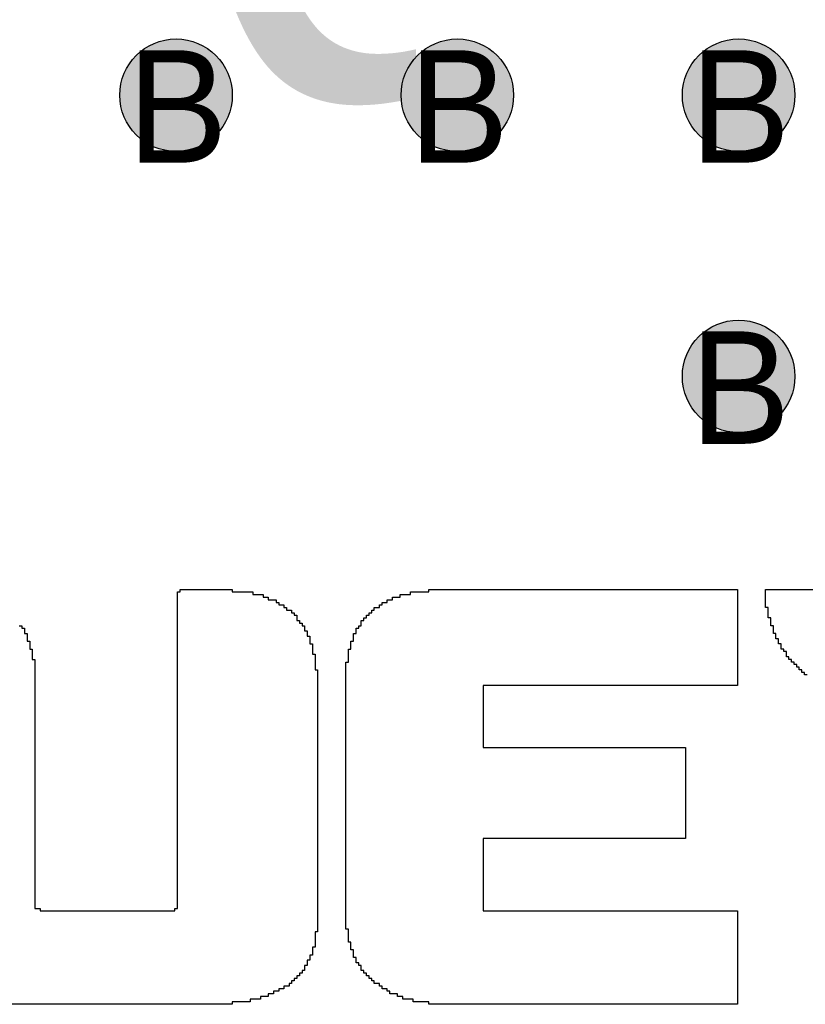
# Model space of a CAD drawing. Header units: millimetres. Extents: x -1.5 to 11.1, y -3 to 5.
# Tile 12 of 256: x 0.322 to 0.462, y 0.788 to 0.963. Entities that reach past the tile are written whole.
import ezdxf

# ---------------------------------------------------------------- set-up
doc = ezdxf.new("R2010")
doc.units = ezdxf.units.MM
doc.header["$MEASUREMENT"] = 0
for name, color, linetype, true_color in [('BottomLayer', 5, 'Continuous', 0x0000ff), ('DrillDrawing', 1, 'Continuous', 0xff0000), ('Metal_2', 7, 'Continuous', 0x7f0000), ('Metal_3', 7, 'Continuous', 0x3f7f00), ('TopLayer', 1, 'Continuous', 0xff0000), ('TopOverlay', 2, 'Continuous', 0xffff00)]:
    doc.layers.add(name, color=color, linetype=linetype, true_color=true_color)
doc.styles.add('textstyle105', font='txt')
doc.styles.add('textstyle199', font='txt')
doc.styles.add('textstyle200', font='txt')
doc.styles.add('textstyle253', font='txt')
doc.styles.add('textstyle293', font='txt')

# ---------------------------------------------------------------- blocks, each defined once
blk = doc.blocks.new('GRF_2021_F____17')
at = {"layer": 'TopOverlay'}
for p, q in [((-0.24927, 0.03666), (-0.24927, 0.03712)), ((-0.24927, 0.03712), (-0.24005, 0.03712)), ((-0.24005, 0.03712), (-0.24005, 0.03666)), ((-0.20508, 0.03666), (-0.20508, 0.03712)), ((-0.20508, 0.03712), (-0.15021, 0.03712)), ((-0.15021, 0.03712), (-0.15021, 0.03666)), ((-0.14521, 0.03666), (-0.14521, 0.03712)), ((-0.14521, 0.03712), (-0.09495, 0.03712)), ((-0.24974, 0.0362), (-0.24974, 0.03666)), ((-0.24974, 0.03666), (-0.24927, 0.03666)), ((-0.24974, 0.03573), (-0.24974, 0.0362)), ((-0.24974, 0.03527), (-0.24974, 0.03573)), ((-0.24974, 0.03481), (-0.24974, 0.03527)), ((-0.24005, 0.03666), (-0.23636, 0.03666)), ((-0.23636, 0.03666), (-0.23636, 0.0362)), ((-0.23636, 0.0362), (-0.23452, 0.0362)), ((-0.23452, 0.0362), (-0.23452, 0.03573)), ((-0.23452, 0.03573), (-0.2336, 0.03573)), ((-0.2336, 0.03573), (-0.2336, 0.03527)), ((-0.2336, 0.03527), (-0.23221, 0.03527)), ((-0.23221, 0.03527), (-0.23221, 0.03481)), ((-0.21246, 0.03481), (-0.21246, 0.03527)), ((-0.21246, 0.03527), (-0.21154, 0.03527)), ((-0.21154, 0.03527), (-0.21154, 0.03573)), ((-0.21154, 0.03573), (-0.21015, 0.03573)), ((-0.21015, 0.03573), (-0.21015, 0.0362)), ((-0.21015, 0.0362), (-0.20831, 0.0362)), ((-0.20831, 0.0362), (-0.20831, 0.03666)), ((-0.20831, 0.03666), (-0.20508, 0.03666)), ((-0.15021, 0.03666), (-0.15021, 0.0362)), ((-0.15021, 0.0362), (-0.15021, 0.03573)), ((-0.15021, 0.03573), (-0.15021, 0.03527)), ((-0.15021, 0.03527), (-0.15021, 0.03481)), ((-0.14521, 0.0362), (-0.14521, 0.03666)), ((-0.14521, 0.03573), (-0.14521, 0.0362)), ((-0.14521, 0.03527), (-0.14521, 0.03573)), ((-0.14521, 0.03481), (-0.14521, 0.03527)), ((-0.24974, 0.03435), (-0.24974, 0.03481)), ((-0.24974, 0.03389), (-0.24974, 0.03435)), ((-0.24974, 0.03343), (-0.24974, 0.03389)), ((-0.24974, 0.03297), (-0.24974, 0.03343)), ((-0.23221, 0.03481), (-0.23175, 0.03481)), ((-0.23175, 0.03481), (-0.23175, 0.03435)), ((-0.23175, 0.03435), (-0.23083, 0.03435)), ((-0.23083, 0.03435), (-0.23083, 0.03389)), ((-0.23083, 0.03389), (-0.23037, 0.03389)), ((-0.23037, 0.03389), (-0.23037, 0.03343)), ((-0.23037, 0.03343), (-0.22945, 0.03343)), ((-0.22945, 0.03343), (-0.22945, 0.03297)), ((-0.21522, 0.03297), (-0.21522, 0.03343)), ((-0.21522, 0.03343), (-0.21476, 0.03343)), ((-0.21476, 0.03343), (-0.21476, 0.03389)), ((-0.21476, 0.03389), (-0.21384, 0.03389)), ((-0.21384, 0.03389), (-0.21384, 0.03435)), ((-0.21384, 0.03435), (-0.21338, 0.03435)), ((-0.21338, 0.03435), (-0.21338, 0.03481)), ((-0.21338, 0.03481), (-0.21246, 0.03481)), ((-0.15021, 0.03481), (-0.15021, 0.03435)), ((-0.15021, 0.03435), (-0.15021, 0.03389)), ((-0.15021, 0.03389), (-0.15021, 0.03343)), ((-0.15021, 0.03343), (-0.15021, 0.03297)), ((-0.14521, 0.03435), (-0.14521, 0.03481)), ((-0.14521, 0.03389), (-0.14521, 0.03435)), ((-0.14475, 0.03389), (-0.14521, 0.03389)), ((-0.14475, 0.03343), (-0.14475, 0.03389)), ((-0.14475, 0.03297), (-0.14475, 0.03343)), ((-0.24974, 0.03251), (-0.24974, 0.03297)), ((-0.24974, 0.03205), (-0.24974, 0.03251)), ((-0.24974, 0.03159), (-0.24974, 0.03205)), ((-0.24974, 0.03112), (-0.24974, 0.03159)), ((-0.22945, 0.03297), (-0.22899, 0.03297)), ((-0.22899, 0.03297), (-0.22899, 0.03251)), ((-0.22899, 0.03251), (-0.22852, 0.03251)), ((-0.22852, 0.03251), (-0.22852, 0.03205)), ((-0.22852, 0.03205), (-0.22852, 0.03159)), ((-0.22852, 0.03159), (-0.22806, 0.03159)), ((-0.22806, 0.03159), (-0.22806, 0.03112)), ((-0.21707, 0.03112), (-0.21707, 0.03159)), ((-0.21707, 0.03159), (-0.21661, 0.03159)), ((-0.21661, 0.03159), (-0.21661, 0.03205)), ((-0.21661, 0.03205), (-0.21615, 0.03205)), ((-0.21615, 0.03205), (-0.21615, 0.03251)), ((-0.21615, 0.03251), (-0.21569, 0.03251)), ((-0.21569, 0.03251), (-0.21569, 0.03297)), ((-0.21569, 0.03297), (-0.21522, 0.03297)), ((-0.15021, 0.03297), (-0.15021, 0.03251)), ((-0.15021, 0.03251), (-0.15021, 0.03205)), ((-0.15021, 0.03205), (-0.15021, 0.03159)), ((-0.15021, 0.03159), (-0.15021, 0.03112)), ((-0.14475, 0.03251), (-0.14475, 0.03297)), ((-0.14475, 0.03205), (-0.14475, 0.03251)), ((-0.14429, 0.03205), (-0.14475, 0.03205)), ((-0.14429, 0.03159), (-0.14429, 0.03205)), ((-0.14429, 0.03112), (-0.14429, 0.03159)), ((-0.27786, 0.03066), (-0.2774, 0.03066)), ((-0.2774, 0.03066), (-0.2774, 0.0302)), ((-0.2774, 0.0302), (-0.27694, 0.0302)), ((-0.27694, 0.0302), (-0.27694, 0.02974)), ((-0.24974, 0.03066), (-0.24974, 0.03112)), ((-0.24974, 0.0302), (-0.24974, 0.03066)), ((-0.24974, 0.02974), (-0.24974, 0.0302)), ((-0.22806, 0.03112), (-0.2276, 0.03112)), ((-0.2276, 0.03112), (-0.2276, 0.03066)), ((-0.2276, 0.03066), (-0.22714, 0.03066)), ((-0.22714, 0.03066), (-0.22714, 0.0302)), ((-0.22714, 0.0302), (-0.22714, 0.02974)), ((-0.21799, 0.02974), (-0.21799, 0.0302)), ((-0.21799, 0.0302), (-0.21753, 0.0302)), ((-0.21753, 0.0302), (-0.21753, 0.03066)), ((-0.21753, 0.03066), (-0.21707, 0.03066)), ((-0.21707, 0.03066), (-0.21707, 0.03112)), ((-0.15021, 0.03112), (-0.15021, 0.03066)), ((-0.15021, 0.03066), (-0.15021, 0.0302)), ((-0.15021, 0.0302), (-0.15021, 0.02974)), ((-0.14429, 0.03066), (-0.14429, 0.03112)), ((-0.14383, 0.03066), (-0.14429, 0.03066)), ((-0.14383, 0.0302), (-0.14383, 0.03066)), ((-0.14383, 0.02974), (-0.14383, 0.0302)), ((-0.27694, 0.02974), (-0.27694, 0.02928)), ((-0.27694, 0.02928), (-0.27648, 0.02928)), ((-0.27648, 0.02928), (-0.27648, 0.02882)), ((-0.27648, 0.02882), (-0.27648, 0.02836)), ((-0.27648, 0.02836), (-0.27648, 0.0279)), ((-0.24974, 0.02928), (-0.24974, 0.02974)), ((-0.24974, 0.02882), (-0.24974, 0.02928)), ((-0.24974, 0.02836), (-0.24974, 0.02882)), ((-0.24974, 0.0279), (-0.24974, 0.02836)), ((-0.22714, 0.02974), (-0.22668, 0.02974)), ((-0.22668, 0.02974), (-0.22668, 0.02928)), ((-0.22668, 0.02928), (-0.22668, 0.02882)), ((-0.22668, 0.02882), (-0.22622, 0.02882)), ((-0.22622, 0.02882), (-0.22622, 0.02836)), ((-0.22622, 0.02836), (-0.22622, 0.0279)), ((-0.21845, 0.02882), (-0.21845, 0.02928)), ((-0.21845, 0.02928), (-0.21799, 0.02928)), ((-0.21845, 0.02836), (-0.21845, 0.02882)), ((-0.21845, 0.0279), (-0.21845, 0.02836)), ((-0.21799, 0.02928), (-0.21799, 0.02974)), ((-0.15021, 0.02974), (-0.15021, 0.02928)), ((-0.15021, 0.02928), (-0.15021, 0.02882)), ((-0.15021, 0.02882), (-0.15021, 0.02836)), ((-0.15021, 0.02836), (-0.15021, 0.0279)), ((-0.14383, 0.02928), (-0.14383, 0.02974)), ((-0.14337, 0.02928), (-0.14383, 0.02928)), ((-0.14337, 0.02882), (-0.14337, 0.02928)), ((-0.14337, 0.02836), (-0.14337, 0.02882)), ((-0.14291, 0.02836), (-0.14337, 0.02836)), ((-0.14291, 0.0279), (-0.14291, 0.02836)), ((-0.27648, 0.0279), (-0.27602, 0.0279)), ((-0.27602, 0.0279), (-0.27602, 0.02744)), ((-0.27602, 0.02744), (-0.27602, 0.02697)), ((-0.27602, 0.02697), (-0.27602, 0.02651)), ((-0.27602, 0.02651), (-0.27556, 0.02651)), ((-0.27556, 0.02651), (-0.27556, 0.02605)), ((-0.24974, 0.02744), (-0.24974, 0.0279)), ((-0.24974, 0.02697), (-0.24974, 0.02744)), ((-0.24974, 0.02651), (-0.24974, 0.02697)), ((-0.24974, 0.02605), (-0.24974, 0.02651)), ((-0.22622, 0.0279), (-0.22622, 0.02744)), ((-0.22622, 0.02744), (-0.22576, 0.02744)), ((-0.22576, 0.02744), (-0.22576, 0.02697)), ((-0.22576, 0.02697), (-0.22576, 0.02651)), ((-0.22576, 0.02651), (-0.22576, 0.02605)), ((-0.21937, 0.02605), (-0.21937, 0.02651)), ((-0.21937, 0.02651), (-0.21891, 0.02651)), ((-0.21891, 0.02744), (-0.21891, 0.0279)), ((-0.21891, 0.0279), (-0.21845, 0.0279)), ((-0.21891, 0.02697), (-0.21891, 0.02744)), ((-0.21891, 0.02651), (-0.21891, 0.02697)), ((-0.15021, 0.0279), (-0.15021, 0.02744)), ((-0.15021, 0.02744), (-0.15021, 0.02697)), ((-0.15021, 0.02697), (-0.15021, 0.02651)), ((-0.15021, 0.02651), (-0.15021, 0.02605)), ((-0.14291, 0.02744), (-0.14291, 0.0279)), ((-0.14244, 0.02744), (-0.14291, 0.02744)), ((-0.14244, 0.02697), (-0.14244, 0.02744)), ((-0.14244, 0.02651), (-0.14244, 0.02697)), ((-0.14198, 0.02651), (-0.14244, 0.02651)), ((-0.14198, 0.02605), (-0.14198, 0.02651)), ((-0.27556, 0.02605), (-0.27556, 0.02559)), ((-0.27556, 0.02559), (-0.27556, 0.02513)), ((-0.27556, 0.02513), (-0.27556, 0.02467)), ((-0.27556, 0.02467), (-0.2751, 0.02467)), ((-0.2751, 0.02467), (-0.2751, 0.02421)), ((-0.24974, 0.02559), (-0.24974, 0.02605)), ((-0.24974, 0.02513), (-0.24974, 0.02559)), ((-0.24974, 0.02467), (-0.24974, 0.02513)), ((-0.24974, 0.02421), (-0.24974, 0.02467)), ((-0.22576, 0.02605), (-0.22576, 0.02559)), ((-0.22576, 0.02559), (-0.2253, 0.02559)), ((-0.2253, 0.02559), (-0.2253, 0.02513)), ((-0.2253, 0.02513), (-0.2253, 0.02467)), ((-0.2253, 0.02467), (-0.2253, 0.02421)), ((-0.21937, 0.02559), (-0.21937, 0.02605)), ((-0.21937, 0.02513), (-0.21937, 0.02559)), ((-0.21937, 0.02467), (-0.21937, 0.02513)), ((-0.21937, 0.02421), (-0.21937, 0.02467)), ((-0.15021, 0.02605), (-0.15021, 0.02559)), ((-0.15021, 0.02559), (-0.15021, 0.02513)), ((-0.15021, 0.02513), (-0.15021, 0.02467)), ((-0.15021, 0.02467), (-0.15021, 0.02421)), ((-0.14152, 0.02605), (-0.14198, 0.02605)), ((-0.14152, 0.02559), (-0.14152, 0.02605)), ((-0.14152, 0.02513), (-0.14152, 0.02559)), ((-0.14106, 0.02513), (-0.14152, 0.02513)), ((-0.14106, 0.02467), (-0.14106, 0.02513)), ((-0.1406, 0.02467), (-0.14106, 0.02467)), ((-0.1406, 0.02421), (-0.1406, 0.02467)), ((-0.2751, 0.02421), (-0.2751, 0.02375)), ((-0.2751, 0.02375), (-0.2751, 0.02329)), ((-0.2751, 0.02329), (-0.2751, 0.02282)), ((-0.2751, 0.02282), (-0.2751, 0.02236)), ((-0.24974, 0.02375), (-0.24974, 0.02421)), ((-0.24974, 0.02329), (-0.24974, 0.02375)), ((-0.24974, 0.02282), (-0.24974, 0.02329)), ((-0.24974, 0.02236), (-0.24974, 0.02282)), ((-0.2253, 0.02421), (-0.2253, 0.02375)), ((-0.2253, 0.02375), (-0.2253, 0.02329)), ((-0.2253, 0.02329), (-0.2253, 0.02282)), ((-0.2253, 0.02282), (-0.22484, 0.02282)), ((-0.22484, 0.02282), (-0.22484, 0.02236)), ((-0.21984, 0.02375), (-0.21984, 0.02421)), ((-0.21984, 0.02421), (-0.21937, 0.02421)), ((-0.21984, 0.02329), (-0.21984, 0.02375)), ((-0.21984, 0.02282), (-0.21984, 0.02329)), ((-0.21984, 0.02236), (-0.21984, 0.02282)), ((-0.15021, 0.02421), (-0.15021, 0.02375)), ((-0.15021, 0.02375), (-0.15021, 0.02329)), ((-0.15021, 0.02329), (-0.15021, 0.02282)), ((-0.15021, 0.02282), (-0.15021, 0.02236)), ((-0.14014, 0.02421), (-0.1406, 0.02421)), ((-0.14014, 0.02375), (-0.14014, 0.02421)), ((-0.13968, 0.02375), (-0.14014, 0.02375)), ((-0.13968, 0.02329), (-0.13968, 0.02375)), ((-0.13922, 0.02329), (-0.13968, 0.02329)), ((-0.13922, 0.02282), (-0.13922, 0.02329)), ((-0.13876, 0.02282), (-0.13922, 0.02282)), ((-0.13876, 0.02236), (-0.13876, 0.02282)), ((-0.2751, 0.02236), (-0.2751, 0.0219)), ((-0.2751, 0.0219), (-0.2751, 0.02144)), ((-0.2751, 0.02144), (-0.2751, 0.02098)), ((-0.24974, 0.0219), (-0.24974, 0.02236)), ((-0.24974, 0.02144), (-0.24974, 0.0219)), ((-0.24974, 0.02098), (-0.24974, 0.02144)), ((-0.22484, 0.02236), (-0.22484, 0.0219)), ((-0.22484, 0.0219), (-0.22484, 0.02144)), ((-0.22484, 0.02144), (-0.22484, 0.02098)), ((-0.21984, 0.0219), (-0.21984, 0.02236)), ((-0.21984, 0.02144), (-0.21984, 0.0219)), ((-0.21984, 0.02098), (-0.21984, 0.02144)), ((-0.15021, 0.02236), (-0.15021, 0.0219)), ((-0.15021, 0.0219), (-0.15021, 0.02144)), ((-0.15021, 0.02144), (-0.15021, 0.02098)), ((-0.13829, 0.02236), (-0.13876, 0.02236)), ((-0.13829, 0.0219), (-0.13829, 0.02236)), ((-0.13783, 0.0219), (-0.13829, 0.0219)), ((-0.2751, 0.02098), (-0.2751, 0.02052)), ((-0.2751, 0.02052), (-0.2751, 0.02006)), ((-0.2751, 0.02006), (-0.2751, 0.0196)), ((-0.2751, 0.0196), (-0.2751, 0.01914)), ((-0.24974, 0.02052), (-0.24974, 0.02098)), ((-0.24974, 0.02006), (-0.24974, 0.02052)), ((-0.24974, 0.0196), (-0.24974, 0.02006)), ((-0.24974, 0.01914), (-0.24974, 0.0196)), ((-0.22484, 0.02098), (-0.22484, 0.02052)), ((-0.22484, 0.02052), (-0.22484, 0.02006)), ((-0.22484, 0.02006), (-0.22484, 0.0196)), ((-0.22484, 0.0196), (-0.22484, 0.01914)), ((-0.21984, 0.02052), (-0.21984, 0.02098)), ((-0.21984, 0.02006), (-0.21984, 0.02052)), ((-0.21984, 0.0196), (-0.21984, 0.02006)), ((-0.21984, 0.01914), (-0.21984, 0.0196)), ((-0.15021, 0.02006), (-0.1954, 0.02006)), ((-0.1954, 0.02006), (-0.1954, 0.0196)), ((-0.1954, 0.0196), (-0.1954, 0.01914)), ((-0.15021, 0.02098), (-0.15021, 0.02052)), ((-0.15021, 0.02052), (-0.15021, 0.02006)), ((-0.2751, 0.01914), (-0.2751, 0.01867)), ((-0.2751, 0.01867), (-0.2751, 0.01821)), ((-0.2751, 0.01821), (-0.2751, 0.01775)), ((-0.2751, 0.01775), (-0.2751, 0.01729)), ((-0.24974, 0.01867), (-0.24974, 0.01914)), ((-0.24974, 0.01821), (-0.24974, 0.01867)), ((-0.24974, 0.01775), (-0.24974, 0.01821)), ((-0.24974, 0.01729), (-0.24974, 0.01775)), ((-0.22484, 0.01914), (-0.22484, 0.01867)), ((-0.22484, 0.01867), (-0.22484, 0.01821)), ((-0.22484, 0.01821), (-0.22484, 0.01775)), ((-0.22484, 0.01775), (-0.22484, 0.01729)), ((-0.21984, 0.01867), (-0.21984, 0.01914)), ((-0.21984, 0.01821), (-0.21984, 0.01867)), ((-0.21984, 0.01775), (-0.21984, 0.01821)), ((-0.21984, 0.01729), (-0.21984, 0.01775)), ((-0.1954, 0.01914), (-0.1954, 0.01867)), ((-0.1954, 0.01867), (-0.1954, 0.01821)), ((-0.1954, 0.01821), (-0.1954, 0.01775)), ((-0.1954, 0.01775), (-0.1954, 0.01729)), ((-0.2751, 0.01729), (-0.2751, 0.01683)), ((-0.2751, 0.01683), (-0.2751, 0.01637)), ((-0.2751, 0.01637), (-0.2751, 0.01591)), ((-0.2751, 0.01591), (-0.2751, 0.01545)), ((-0.24974, 0.01683), (-0.24974, 0.01729)), ((-0.24974, 0.01637), (-0.24974, 0.01683)), ((-0.24974, 0.01591), (-0.24974, 0.01637)), ((-0.24974, 0.01545), (-0.24974, 0.01591)), ((-0.22484, 0.01729), (-0.22484, 0.01683)), ((-0.22484, 0.01683), (-0.22484, 0.01637)), ((-0.22484, 0.01637), (-0.22484, 0.01591)), ((-0.22484, 0.01591), (-0.22484, 0.01545)), ((-0.21984, 0.01683), (-0.21984, 0.01729)), ((-0.21984, 0.01637), (-0.21984, 0.01683)), ((-0.21984, 0.01591), (-0.21984, 0.01637)), ((-0.21984, 0.01545), (-0.21984, 0.01591)), ((-0.1954, 0.01729), (-0.1954, 0.01683)), ((-0.1954, 0.01683), (-0.1954, 0.01637)), ((-0.1954, 0.01637), (-0.1954, 0.01591)), ((-0.1954, 0.01591), (-0.1954, 0.01545)), ((-0.2751, 0.01545), (-0.2751, 0.01499)), ((-0.2751, 0.01499), (-0.2751, 0.01452)), ((-0.2751, 0.01452), (-0.2751, 0.01406)), ((-0.2751, 0.01406), (-0.2751, 0.0136)), ((-0.24974, 0.01499), (-0.24974, 0.01545)), ((-0.24974, 0.01452), (-0.24974, 0.01499)), ((-0.24974, 0.01406), (-0.24974, 0.01452)), ((-0.24974, 0.0136), (-0.24974, 0.01406)), ((-0.22484, 0.01545), (-0.22484, 0.01499)), ((-0.22484, 0.01499), (-0.22484, 0.01452)), ((-0.22484, 0.01452), (-0.22484, 0.01406)), ((-0.22484, 0.01406), (-0.22484, 0.0136)), ((-0.21984, 0.01499), (-0.21984, 0.01545)), ((-0.21984, 0.01452), (-0.21984, 0.01499)), ((-0.21984, 0.01406), (-0.21984, 0.01452)), ((-0.21984, 0.0136), (-0.21984, 0.01406)), ((-0.1954, 0.01545), (-0.1954, 0.01499)), ((-0.1954, 0.01499), (-0.1954, 0.01452)), ((-0.1954, 0.01452), (-0.1954, 0.01406)), ((-0.1954, 0.01406), (-0.1954, 0.0136)), ((-0.2751, 0.0136), (-0.2751, 0.01314)), ((-0.2751, 0.01314), (-0.2751, 0.01268)), ((-0.2751, 0.01268), (-0.2751, 0.01222)), ((-0.24974, 0.01314), (-0.24974, 0.0136)), ((-0.24974, 0.01268), (-0.24974, 0.01314)), ((-0.24974, 0.01222), (-0.24974, 0.01268)), ((-0.22484, 0.0136), (-0.22484, 0.01314)), ((-0.22484, 0.01314), (-0.22484, 0.01268)), ((-0.22484, 0.01268), (-0.22484, 0.01222)), ((-0.21984, 0.01314), (-0.21984, 0.0136)), ((-0.21984, 0.01268), (-0.21984, 0.01314)), ((-0.21984, 0.01222), (-0.21984, 0.01268)), ((-0.1954, 0.0136), (-0.1954, 0.01314)), ((-0.1954, 0.01314), (-0.1954, 0.01268)), ((-0.1954, 0.01268), (-0.1954, 0.01222)), ((-0.2751, 0.01222), (-0.2751, 0.01176)), ((-0.2751, 0.01176), (-0.2751, 0.0113)), ((-0.2751, 0.0113), (-0.2751, 0.01084)), ((-0.2751, 0.01084), (-0.2751, 0.01037)), ((-0.24974, 0.01176), (-0.24974, 0.01222)), ((-0.24974, 0.0113), (-0.24974, 0.01176)), ((-0.24974, 0.01084), (-0.24974, 0.0113)), ((-0.24974, 0.01037), (-0.24974, 0.01084)), ((-0.22484, 0.01222), (-0.22484, 0.01176)), ((-0.22484, 0.01176), (-0.22484, 0.0113)), ((-0.22484, 0.0113), (-0.22484, 0.01084)), ((-0.22484, 0.01084), (-0.22484, 0.01037)), ((-0.21984, 0.01176), (-0.21984, 0.01222)), ((-0.21984, 0.0113), (-0.21984, 0.01176)), ((-0.21984, 0.01084), (-0.21984, 0.0113)), ((-0.21984, 0.01037), (-0.21984, 0.01084)), ((-0.1954, 0.01222), (-0.1954, 0.01176)), ((-0.1954, 0.01176), (-0.1954, 0.0113)), ((-0.1954, 0.0113), (-0.1954, 0.01084)), ((-0.1954, 0.01084), (-0.1954, 0.01037)), ((-0.2751, 0.01037), (-0.2751, 0.00991)), ((-0.2751, 0.00991), (-0.2751, 0.00945)), ((-0.2751, 0.00945), (-0.2751, 0.00899)), ((-0.2751, 0.00899), (-0.2751, 0.00853)), ((-0.24974, 0.00991), (-0.24974, 0.01037)), ((-0.24974, 0.00945), (-0.24974, 0.00991)), ((-0.24974, 0.00899), (-0.24974, 0.00945)), ((-0.24974, 0.00853), (-0.24974, 0.00899)), ((-0.22484, 0.01037), (-0.22484, 0.00991)), ((-0.22484, 0.00991), (-0.22484, 0.00945)), ((-0.22484, 0.00945), (-0.22484, 0.00899)), ((-0.22484, 0.00899), (-0.22484, 0.00853)), ((-0.21984, 0.00991), (-0.21984, 0.01037)), ((-0.21984, 0.00945), (-0.21984, 0.00991)), ((-0.21984, 0.00899), (-0.21984, 0.00945)), ((-0.21984, 0.00853), (-0.21984, 0.00899)), ((-0.1954, 0.01037), (-0.1954, 0.00991)), ((-0.1954, 0.00991), (-0.1954, 0.00945)), ((-0.1954, 0.00945), (-0.1954, 0.00899)), ((-0.1954, 0.00899), (-0.15943, 0.00899)), ((-0.15943, 0.00899), (-0.15943, 0.00853)), ((-0.2751, 0.00853), (-0.2751, 0.00807)), ((-0.2751, 0.00807), (-0.2751, 0.00761)), ((-0.2751, 0.00761), (-0.2751, 0.00715)), ((-0.2751, 0.00715), (-0.2751, 0.00669)), ((-0.24974, 0.00807), (-0.24974, 0.00853)), ((-0.24974, 0.00761), (-0.24974, 0.00807)), ((-0.24974, 0.00715), (-0.24974, 0.00761)), ((-0.24974, 0.00669), (-0.24974, 0.00715)), ((-0.22484, 0.00853), (-0.22484, 0.00807)), ((-0.22484, 0.00807), (-0.22484, 0.00761)), ((-0.22484, 0.00761), (-0.22484, 0.00715)), ((-0.22484, 0.00715), (-0.22484, 0.00669)), ((-0.21984, 0.00807), (-0.21984, 0.00853)), ((-0.21984, 0.00761), (-0.21984, 0.00807)), ((-0.21984, 0.00715), (-0.21984, 0.00761)), ((-0.21984, 0.00669), (-0.21984, 0.00715)), ((-0.15943, 0.00853), (-0.15943, 0.00807)), ((-0.15943, 0.00807), (-0.15943, 0.00761)), ((-0.15943, 0.00761), (-0.15943, 0.00715)), ((-0.15943, 0.00715), (-0.15943, 0.00669)), ((-0.2751, 0.00669), (-0.2751, 0.00622)), ((-0.2751, 0.00622), (-0.2751, 0.00576)), ((-0.2751, 0.00576), (-0.2751, 0.0053)), ((-0.2751, 0.0053), (-0.2751, 0.00484)), ((-0.24974, 0.00622), (-0.24974, 0.00669)), ((-0.24974, 0.00576), (-0.24974, 0.00622)), ((-0.24974, 0.0053), (-0.24974, 0.00576)), ((-0.24974, 0.00484), (-0.24974, 0.0053)), ((-0.22484, 0.00669), (-0.22484, 0.00622)), ((-0.22484, 0.00622), (-0.22484, 0.00576)), ((-0.22484, 0.00576), (-0.22484, 0.0053)), ((-0.22484, 0.0053), (-0.22484, 0.00484)), ((-0.21984, 0.00622), (-0.21984, 0.00669)), ((-0.21984, 0.00576), (-0.21984, 0.00622)), ((-0.21984, 0.0053), (-0.21984, 0.00576)), ((-0.21984, 0.00484), (-0.21984, 0.0053)), ((-0.15943, 0.00669), (-0.15943, 0.00622)), ((-0.15943, 0.00622), (-0.15943, 0.00576)), ((-0.15943, 0.00576), (-0.15943, 0.0053)), ((-0.15943, 0.0053), (-0.15943, 0.00484)), ((-0.2751, 0.00484), (-0.2751, 0.00438)), ((-0.2751, 0.00438), (-0.2751, 0.00392)), ((-0.2751, 0.00392), (-0.2751, 0.00346)), ((-0.24974, 0.00438), (-0.24974, 0.00484)), ((-0.24974, 0.00392), (-0.24974, 0.00438)), ((-0.24974, 0.00346), (-0.24974, 0.00392)), ((-0.22484, 0.00484), (-0.22484, 0.00438)), ((-0.22484, 0.00438), (-0.22484, 0.00392)), ((-0.22484, 0.00392), (-0.22484, 0.00346)), ((-0.21984, 0.00438), (-0.21984, 0.00484)), ((-0.21984, 0.00392), (-0.21984, 0.00438)), ((-0.21984, 0.00346), (-0.21984, 0.00392)), ((-0.15943, 0.00484), (-0.15943, 0.00438)), ((-0.15943, 0.00438), (-0.15943, 0.00392)), ((-0.15943, 0.00392), (-0.15943, 0.00346)), ((-0.2751, 0.00346), (-0.2751, 0.003)), ((-0.2751, 0.003), (-0.2751, 0.00254)), ((-0.2751, 0.00254), (-0.2751, 0.00207)), ((-0.2751, 0.00207), (-0.2751, 0.00161)), ((-0.24974, 0.003), (-0.24974, 0.00346)), ((-0.24974, 0.00254), (-0.24974, 0.003)), ((-0.24974, 0.00207), (-0.24974, 0.00254)), ((-0.24974, 0.00161), (-0.24974, 0.00207)), ((-0.22484, 0.00346), (-0.22484, 0.003)), ((-0.22484, 0.003), (-0.22484, 0.00254)), ((-0.22484, 0.00254), (-0.22484, 0.00207)), ((-0.22484, 0.00207), (-0.22484, 0.00161)), ((-0.21984, 0.003), (-0.21984, 0.00346)), ((-0.21984, 0.00254), (-0.21984, 0.003)), ((-0.21984, 0.00207), (-0.21984, 0.00254)), ((-0.21984, 0.00161), (-0.21984, 0.00207)), ((-0.15943, 0.00346), (-0.15943, 0.003)), ((-0.15943, 0.003), (-0.15943, 0.00254)), ((-0.15943, 0.00254), (-0.15943, 0.00207)), ((-0.15943, 0.00207), (-0.15943, 0.00161)), ((-0.2751, 0.00161), (-0.2751, 0.00115)), ((-0.2751, 0.00115), (-0.2751, 0.00069)), ((-0.2751, 0.00069), (-0.2751, 0.00023)), ((-0.2751, 0.00023), (-0.2751, -0.00023)), ((-0.24974, 0.00115), (-0.24974, 0.00161)), ((-0.24974, 0.00069), (-0.24974, 0.00115)), ((-0.24974, 0.00023), (-0.24974, 0.00069)), ((-0.24974, -0.00023), (-0.24974, 0.00023)), ((-0.22484, 0.00161), (-0.22484, 0.00115)), ((-0.22484, 0.00115), (-0.22484, 0.00069)), ((-0.22484, 0.00069), (-0.22484, 0.00023)), ((-0.22484, 0.00023), (-0.22484, -0.00023)), ((-0.21984, 0.00115), (-0.21984, 0.00161)), ((-0.21984, 0.00069), (-0.21984, 0.00115)), ((-0.21984, 0.00023), (-0.21984, 0.00069)), ((-0.21984, -0.00023), (-0.21984, 0.00023)), ((-0.15943, 0.00161), (-0.15943, 0.00115)), ((-0.15943, 0.00115), (-0.15943, 0.00069)), ((-0.15943, 0.00069), (-0.15943, 0.00023)), ((-0.15943, 0.00023), (-0.15943, -0.00023)), ((-0.2751, -0.00023), (-0.2751, -0.00069)), ((-0.2751, -0.00069), (-0.2751, -0.00115)), ((-0.2751, -0.00115), (-0.2751, -0.00161)), ((-0.2751, -0.00161), (-0.2751, -0.00207)), ((-0.24974, -0.00069), (-0.24974, -0.00023)), ((-0.24974, -0.00115), (-0.24974, -0.00069)), ((-0.24974, -0.00161), (-0.24974, -0.00115)), ((-0.24974, -0.00207), (-0.24974, -0.00161)), ((-0.22484, -0.00023), (-0.22484, -0.00069)), ((-0.22484, -0.00069), (-0.22484, -0.00115)), ((-0.22484, -0.00115), (-0.22484, -0.00161)), ((-0.22484, -0.00161), (-0.22484, -0.00207)), ((-0.21984, -0.00069), (-0.21984, -0.00023)), ((-0.21984, -0.00115), (-0.21984, -0.00069)), ((-0.21984, -0.00161), (-0.21984, -0.00115)), ((-0.21984, -0.00207), (-0.21984, -0.00161)), ((-0.15943, -0.00023), (-0.15943, -0.00069)), ((-0.15943, -0.00069), (-0.15943, -0.00115)), ((-0.15943, -0.00115), (-0.15943, -0.00161)), ((-0.15943, -0.00161), (-0.15943, -0.00207)), ((-0.2751, -0.00207), (-0.2751, -0.00254)), ((-0.2751, -0.00254), (-0.2751, -0.003)), ((-0.2751, -0.003), (-0.2751, -0.00346)), ((-0.2751, -0.00346), (-0.2751, -0.00392)), ((-0.24974, -0.00254), (-0.24974, -0.00207)), ((-0.24974, -0.003), (-0.24974, -0.00254)), ((-0.24974, -0.00346), (-0.24974, -0.003)), ((-0.24974, -0.00392), (-0.24974, -0.00346)), ((-0.22484, -0.00207), (-0.22484, -0.00254)), ((-0.22484, -0.00254), (-0.22484, -0.003)), ((-0.22484, -0.003), (-0.22484, -0.00346)), ((-0.22484, -0.00346), (-0.22484, -0.00392)), ((-0.21984, -0.00254), (-0.21984, -0.00207)), ((-0.21984, -0.003), (-0.21984, -0.00254)), ((-0.21984, -0.00346), (-0.21984, -0.003)), ((-0.21984, -0.00392), (-0.21984, -0.00346)), ((-0.15943, -0.00207), (-0.15943, -0.00254)), ((-0.15943, -0.00254), (-0.15943, -0.003)), ((-0.15943, -0.003), (-0.15943, -0.00346)), ((-0.15943, -0.00346), (-0.15943, -0.00392)), ((-0.2751, -0.00392), (-0.2751, -0.00438)), ((-0.2751, -0.00438), (-0.2751, -0.00484)), ((-0.2751, -0.00484), (-0.2751, -0.0053)), ((-0.24974, -0.00438), (-0.24974, -0.00392)), ((-0.24974, -0.00484), (-0.24974, -0.00438)), ((-0.24974, -0.0053), (-0.24974, -0.00484)), ((-0.22484, -0.00392), (-0.22484, -0.00438)), ((-0.22484, -0.00438), (-0.22484, -0.00484)), ((-0.22484, -0.00484), (-0.22484, -0.0053)), ((-0.21984, -0.00438), (-0.21984, -0.00392)), ((-0.21984, -0.00484), (-0.21984, -0.00438)), ((-0.21984, -0.0053), (-0.21984, -0.00484)), ((-0.15943, -0.00392), (-0.15943, -0.00438)), ((-0.15943, -0.00438), (-0.15943, -0.00484)), ((-0.15943, -0.00484), (-0.15943, -0.0053)), ((-0.2751, -0.0053), (-0.2751, -0.00576)), ((-0.2751, -0.00576), (-0.2751, -0.00622)), ((-0.2751, -0.00622), (-0.2751, -0.00669)), ((-0.2751, -0.00669), (-0.2751, -0.00715)), ((-0.24974, -0.00576), (-0.24974, -0.0053)), ((-0.24974, -0.00622), (-0.24974, -0.00576)), ((-0.24974, -0.00669), (-0.24974, -0.00622)), ((-0.24974, -0.00715), (-0.24974, -0.00669)), ((-0.22484, -0.0053), (-0.22484, -0.00576)), ((-0.22484, -0.00576), (-0.22484, -0.00622)), ((-0.22484, -0.00622), (-0.22484, -0.00669)), ((-0.22484, -0.00669), (-0.22484, -0.00715)), ((-0.21984, -0.00576), (-0.21984, -0.0053)), ((-0.21984, -0.00622), (-0.21984, -0.00576)), ((-0.21984, -0.00669), (-0.21984, -0.00622)), ((-0.21984, -0.00715), (-0.21984, -0.00669)), ((-0.15943, -0.0053), (-0.15943, -0.00576)), ((-0.15943, -0.00576), (-0.15943, -0.00622)), ((-0.15943, -0.00622), (-0.15943, -0.00669)), ((-0.15943, -0.00669), (-0.15943, -0.00715)), ((-0.2751, -0.00715), (-0.2751, -0.00761)), ((-0.2751, -0.00761), (-0.2751, -0.00807)), ((-0.2751, -0.00807), (-0.2751, -0.00853)), ((-0.2751, -0.00853), (-0.2751, -0.00899)), ((-0.24974, -0.00761), (-0.24974, -0.00715)), ((-0.24974, -0.00807), (-0.24974, -0.00761)), ((-0.24974, -0.00853), (-0.24974, -0.00807)), ((-0.24974, -0.00899), (-0.24974, -0.00853)), ((-0.22484, -0.00715), (-0.22484, -0.00761)), ((-0.22484, -0.00761), (-0.22484, -0.00807)), ((-0.22484, -0.00807), (-0.22484, -0.00853)), ((-0.22484, -0.00853), (-0.22484, -0.00899)), ((-0.21984, -0.00761), (-0.21984, -0.00715)), ((-0.21984, -0.00807), (-0.21984, -0.00761)), ((-0.21984, -0.00853), (-0.21984, -0.00807)), ((-0.21984, -0.00899), (-0.21984, -0.00853)), ((-0.15943, -0.00715), (-0.1954, -0.00715)), ((-0.1954, -0.00715), (-0.1954, -0.00761)), ((-0.1954, -0.00761), (-0.1954, -0.00807)), ((-0.1954, -0.00807), (-0.1954, -0.00853)), ((-0.1954, -0.00853), (-0.1954, -0.00899)), ((-0.2751, -0.00899), (-0.2751, -0.00945)), ((-0.2751, -0.00945), (-0.2751, -0.00991)), ((-0.2751, -0.00991), (-0.2751, -0.01037)), ((-0.2751, -0.01037), (-0.2751, -0.01084)), ((-0.24974, -0.00945), (-0.24974, -0.00899)), ((-0.24974, -0.00991), (-0.24974, -0.00945)), ((-0.24974, -0.01037), (-0.24974, -0.00991)), ((-0.24974, -0.01084), (-0.24974, -0.01037)), ((-0.22484, -0.00899), (-0.22484, -0.00945)), ((-0.22484, -0.00945), (-0.22484, -0.00991)), ((-0.22484, -0.00991), (-0.22484, -0.01037)), ((-0.22484, -0.01037), (-0.22484, -0.01084)), ((-0.21984, -0.00945), (-0.21984, -0.00899)), ((-0.21984, -0.00991), (-0.21984, -0.00945)), ((-0.21984, -0.01037), (-0.21984, -0.00991)), ((-0.21984, -0.01084), (-0.21984, -0.01037)), ((-0.1954, -0.00899), (-0.1954, -0.00945)), ((-0.1954, -0.00945), (-0.1954, -0.00991)), ((-0.1954, -0.00991), (-0.1954, -0.01037)), ((-0.1954, -0.01037), (-0.1954, -0.01084)), ((-0.2751, -0.01084), (-0.2751, -0.0113)), ((-0.2751, -0.0113), (-0.2751, -0.01176)), ((-0.2751, -0.01176), (-0.2751, -0.01222)), ((-0.2751, -0.01222), (-0.2751, -0.01268)), ((-0.24974, -0.0113), (-0.24974, -0.01084)), ((-0.24974, -0.01176), (-0.24974, -0.0113)), ((-0.24974, -0.01222), (-0.24974, -0.01176)), ((-0.24974, -0.01268), (-0.24974, -0.01222)), ((-0.22484, -0.01084), (-0.22484, -0.0113)), ((-0.22484, -0.0113), (-0.22484, -0.01176)), ((-0.22484, -0.01176), (-0.22484, -0.01222)), ((-0.22484, -0.01222), (-0.22484, -0.01268)), ((-0.21984, -0.0113), (-0.21984, -0.01084)), ((-0.21984, -0.01176), (-0.21984, -0.0113)), ((-0.21984, -0.01222), (-0.21984, -0.01176)), ((-0.21984, -0.01268), (-0.21984, -0.01222)), ((-0.1954, -0.01084), (-0.1954, -0.0113)), ((-0.1954, -0.0113), (-0.1954, -0.01176)), ((-0.1954, -0.01176), (-0.1954, -0.01222)), ((-0.1954, -0.01222), (-0.1954, -0.01268)), ((-0.2751, -0.01268), (-0.2751, -0.01314)), ((-0.2751, -0.01314), (-0.2751, -0.0136)), ((-0.2751, -0.0136), (-0.2751, -0.01406)), ((-0.24974, -0.01314), (-0.24974, -0.01268)), ((-0.24974, -0.0136), (-0.24974, -0.01314)), ((-0.24974, -0.01406), (-0.24974, -0.0136)), ((-0.22484, -0.01268), (-0.22484, -0.01314)), ((-0.22484, -0.01314), (-0.22484, -0.0136)), ((-0.22484, -0.0136), (-0.22484, -0.01406)), ((-0.21984, -0.01314), (-0.21984, -0.01268)), ((-0.21984, -0.0136), (-0.21984, -0.01314)), ((-0.21984, -0.01406), (-0.21984, -0.0136)), ((-0.1954, -0.01268), (-0.1954, -0.01314)), ((-0.1954, -0.01314), (-0.1954, -0.0136)), ((-0.1954, -0.0136), (-0.1954, -0.01406)), ((-0.2751, -0.01406), (-0.2751, -0.01452)), ((-0.2751, -0.01452), (-0.2751, -0.01499)), ((-0.2751, -0.01499), (-0.2751, -0.01545)), ((-0.2751, -0.01545), (-0.2751, -0.01591)), ((-0.24974, -0.01452), (-0.24974, -0.01406)), ((-0.24974, -0.01499), (-0.24974, -0.01452)), ((-0.24974, -0.01545), (-0.24974, -0.01499)), ((-0.24974, -0.01591), (-0.24974, -0.01545)), ((-0.22484, -0.01406), (-0.22484, -0.01452)), ((-0.22484, -0.01452), (-0.22484, -0.01499)), ((-0.22484, -0.01499), (-0.22484, -0.01545)), ((-0.22484, -0.01545), (-0.22484, -0.01591)), ((-0.21984, -0.01452), (-0.21984, -0.01406)), ((-0.21984, -0.01499), (-0.21984, -0.01452)), ((-0.21984, -0.01545), (-0.21984, -0.01499)), ((-0.21984, -0.01591), (-0.21984, -0.01545)), ((-0.1954, -0.01406), (-0.1954, -0.01452)), ((-0.1954, -0.01452), (-0.1954, -0.01499)), ((-0.1954, -0.01499), (-0.1954, -0.01545)), ((-0.1954, -0.01545), (-0.1954, -0.01591)), ((-0.2751, -0.01591), (-0.2751, -0.01637)), ((-0.2751, -0.01637), (-0.2751, -0.01683)), ((-0.2751, -0.01683), (-0.2751, -0.01729)), ((-0.2751, -0.01729), (-0.2751, -0.01775)), ((-0.24974, -0.01637), (-0.24974, -0.01591)), ((-0.24974, -0.01683), (-0.24974, -0.01637)), ((-0.24974, -0.01729), (-0.24974, -0.01683)), ((-0.24974, -0.01775), (-0.24974, -0.01729)), ((-0.22484, -0.01591), (-0.22484, -0.01637)), ((-0.22484, -0.01637), (-0.22484, -0.01683)), ((-0.22484, -0.01683), (-0.22484, -0.01729)), ((-0.22484, -0.01729), (-0.22484, -0.01775)), ((-0.21984, -0.01637), (-0.21984, -0.01591)), ((-0.21984, -0.01683), (-0.21984, -0.01637)), ((-0.21984, -0.01729), (-0.21984, -0.01683)), ((-0.21984, -0.01775), (-0.21984, -0.01729)), ((-0.1954, -0.01591), (-0.1954, -0.01637)), ((-0.1954, -0.01637), (-0.1954, -0.01683)), ((-0.1954, -0.01683), (-0.1954, -0.01729)), ((-0.1954, -0.01729), (-0.1954, -0.01775)), ((-0.2751, -0.01775), (-0.2751, -0.01821)), ((-0.2751, -0.01821), (-0.2751, -0.01867)), ((-0.2751, -0.01867), (-0.2751, -0.01914)), ((-0.2751, -0.01914), (-0.2751, -0.0196)), ((-0.24974, -0.01821), (-0.24974, -0.01775)), ((-0.24974, -0.01867), (-0.24974, -0.01821)), ((-0.24974, -0.01914), (-0.24974, -0.01867)), ((-0.24974, -0.0196), (-0.24974, -0.01914)), ((-0.22484, -0.01775), (-0.22484, -0.01821)), ((-0.22484, -0.01821), (-0.22484, -0.01867)), ((-0.22484, -0.01867), (-0.22484, -0.01914)), ((-0.22484, -0.01914), (-0.22484, -0.0196)), ((-0.21984, -0.01821), (-0.21984, -0.01775)), ((-0.21984, -0.01867), (-0.21984, -0.01821)), ((-0.21984, -0.01914), (-0.21984, -0.01867)), ((-0.21984, -0.0196), (-0.21984, -0.01914)), ((-0.1954, -0.01775), (-0.1954, -0.01821)), ((-0.1954, -0.01821), (-0.1954, -0.01867)), ((-0.1954, -0.01867), (-0.1954, -0.01914)), ((-0.1954, -0.01914), (-0.1954, -0.0196)), ((-0.2751, -0.0196), (-0.27417, -0.0196)), ((-0.27417, -0.0196), (-0.27417, -0.02006)), ((-0.27417, -0.02006), (-0.2502, -0.02006)), ((-0.2502, -0.02006), (-0.2502, -0.0196)), ((-0.2502, -0.0196), (-0.24974, -0.0196)), ((-0.22484, -0.0196), (-0.22484, -0.02006)), ((-0.22484, -0.02006), (-0.22484, -0.02052)), ((-0.22484, -0.02052), (-0.22484, -0.02098)), ((-0.22484, -0.02098), (-0.22484, -0.02144)), ((-0.21984, -0.02006), (-0.21984, -0.0196)), ((-0.21984, -0.02052), (-0.21984, -0.02006)), ((-0.21984, -0.02098), (-0.21984, -0.02052)), ((-0.21984, -0.02144), (-0.21984, -0.02098)), ((-0.1954, -0.0196), (-0.1954, -0.02006)), ((-0.1954, -0.02006), (-0.15021, -0.02006)), ((-0.15021, -0.02006), (-0.15021, -0.02052)), ((-0.15021, -0.02052), (-0.15021, -0.02098)), ((-0.15021, -0.02098), (-0.15021, -0.02144)), ((-0.22484, -0.02144), (-0.22484, -0.0219)), ((-0.22484, -0.0219), (-0.22484, -0.02236)), ((-0.22484, -0.02236), (-0.22484, -0.02282)), ((-0.21984, -0.0219), (-0.21984, -0.02144)), ((-0.21984, -0.02236), (-0.21984, -0.0219)), ((-0.21984, -0.02282), (-0.21984, -0.02236)), ((-0.15021, -0.02144), (-0.15021, -0.0219)), ((-0.15021, -0.0219), (-0.15021, -0.02236)), ((-0.15021, -0.02236), (-0.15021, -0.02282)), ((-0.22484, -0.02375), (-0.2253, -0.02375)), ((-0.2253, -0.02375), (-0.2253, -0.02421)), ((-0.2253, -0.02421), (-0.2253, -0.02467)), ((-0.22484, -0.02282), (-0.22484, -0.02329)), ((-0.22484, -0.02329), (-0.22484, -0.02375)), ((-0.21984, -0.02329), (-0.21984, -0.02282)), ((-0.21937, -0.02329), (-0.21984, -0.02329)), ((-0.21937, -0.02375), (-0.21937, -0.02329)), ((-0.21937, -0.02421), (-0.21937, -0.02375)), ((-0.21937, -0.02467), (-0.21937, -0.02421)), ((-0.15021, -0.02282), (-0.15021, -0.02329)), ((-0.15021, -0.02329), (-0.15021, -0.02375)), ((-0.15021, -0.02375), (-0.15021, -0.02421)), ((-0.15021, -0.02421), (-0.15021, -0.02467)), ((-0.2253, -0.02467), (-0.2253, -0.02513)), ((-0.2253, -0.02513), (-0.2253, -0.02559)), ((-0.2253, -0.02559), (-0.2253, -0.02605)), ((-0.2253, -0.02605), (-0.2253, -0.02651)), ((-0.21937, -0.02513), (-0.21937, -0.02467)), ((-0.21937, -0.02559), (-0.21937, -0.02513)), ((-0.21891, -0.02559), (-0.21937, -0.02559)), ((-0.21891, -0.02605), (-0.21891, -0.02559)), ((-0.21891, -0.02651), (-0.21891, -0.02605)), ((-0.15021, -0.02467), (-0.15021, -0.02513)), ((-0.15021, -0.02513), (-0.15021, -0.02559)), ((-0.15021, -0.02559), (-0.15021, -0.02605)), ((-0.15021, -0.02605), (-0.15021, -0.02651)), ((-0.22576, -0.0279), (-0.22622, -0.0279)), ((-0.22622, -0.0279), (-0.22622, -0.02836)), ((-0.2253, -0.02651), (-0.22576, -0.02651)), ((-0.22576, -0.02651), (-0.22576, -0.02697)), ((-0.22576, -0.02697), (-0.22576, -0.02744)), ((-0.22576, -0.02744), (-0.22576, -0.0279)), ((-0.21891, -0.02697), (-0.21891, -0.02651)), ((-0.21845, -0.02697), (-0.21891, -0.02697)), ((-0.21845, -0.02744), (-0.21845, -0.02697)), ((-0.21845, -0.0279), (-0.21845, -0.02744)), ((-0.21845, -0.02836), (-0.21845, -0.0279)), ((-0.15021, -0.02651), (-0.15021, -0.02697)), ((-0.15021, -0.02697), (-0.15021, -0.02744)), ((-0.15021, -0.02744), (-0.15021, -0.0279)), ((-0.15021, -0.0279), (-0.15021, -0.02836)), ((-0.22668, -0.02974), (-0.22714, -0.02974)), ((-0.22714, -0.02974), (-0.22714, -0.0302)), ((-0.22622, -0.02882), (-0.22668, -0.02882)), ((-0.22668, -0.02882), (-0.22668, -0.02928)), ((-0.22668, -0.02928), (-0.22668, -0.02974)), ((-0.22622, -0.02836), (-0.22622, -0.02882)), ((-0.21799, -0.02836), (-0.21845, -0.02836)), ((-0.21799, -0.02882), (-0.21799, -0.02836)), ((-0.21799, -0.02928), (-0.21799, -0.02882)), ((-0.21753, -0.02928), (-0.21799, -0.02928)), ((-0.21753, -0.02974), (-0.21753, -0.02928)), ((-0.21707, -0.02974), (-0.21753, -0.02974)), ((-0.21707, -0.0302), (-0.21707, -0.02974)), ((-0.15021, -0.02836), (-0.15021, -0.02882)), ((-0.15021, -0.02882), (-0.15021, -0.02928)), ((-0.15021, -0.02928), (-0.15021, -0.02974)), ((-0.15021, -0.02974), (-0.15021, -0.0302)), ((-0.2276, -0.03112), (-0.22806, -0.03112)), ((-0.22806, -0.03112), (-0.22806, -0.03159)), ((-0.22714, -0.03066), (-0.2276, -0.03066)), ((-0.2276, -0.03066), (-0.2276, -0.03112)), ((-0.22714, -0.0302), (-0.22714, -0.03066)), ((-0.21707, -0.03066), (-0.21707, -0.0302)), ((-0.21661, -0.03066), (-0.21707, -0.03066)), ((-0.21661, -0.03112), (-0.21661, -0.03066)), ((-0.21615, -0.03112), (-0.21661, -0.03112)), ((-0.21615, -0.03159), (-0.21615, -0.03112)), ((-0.15021, -0.0302), (-0.15021, -0.03066)), ((-0.15021, -0.03066), (-0.15021, -0.03112)), ((-0.15021, -0.03112), (-0.15021, -0.03159)), ((-0.22945, -0.03297), (-0.22991, -0.03297)), ((-0.22991, -0.03297), (-0.22991, -0.03343)), ((-0.22899, -0.03251), (-0.22945, -0.03251)), ((-0.22945, -0.03251), (-0.22945, -0.03297)), ((-0.22852, -0.03205), (-0.22899, -0.03205)), ((-0.22899, -0.03205), (-0.22899, -0.03251)), ((-0.22806, -0.03159), (-0.22852, -0.03159)), ((-0.22852, -0.03159), (-0.22852, -0.03205)), ((-0.21569, -0.03159), (-0.21615, -0.03159)), ((-0.21569, -0.03205), (-0.21569, -0.03159)), ((-0.21522, -0.03205), (-0.21569, -0.03205)), ((-0.21522, -0.03251), (-0.21522, -0.03205)), ((-0.21476, -0.03251), (-0.21522, -0.03251)), ((-0.21476, -0.03297), (-0.21476, -0.03251)), ((-0.21384, -0.03297), (-0.21476, -0.03297)), ((-0.21384, -0.03343), (-0.21384, -0.03297)), ((-0.15021, -0.03159), (-0.15021, -0.03205)), ((-0.15021, -0.03205), (-0.15021, -0.03251)), ((-0.15021, -0.03251), (-0.15021, -0.03297)), ((-0.15021, -0.03297), (-0.15021, -0.03343)), ((-0.23267, -0.03481), (-0.2336, -0.03481)), ((-0.2336, -0.03481), (-0.2336, -0.03527)), ((-0.23175, -0.03435), (-0.23267, -0.03435)), ((-0.23267, -0.03435), (-0.23267, -0.03481)), ((-0.23083, -0.03389), (-0.23175, -0.03389)), ((-0.23175, -0.03389), (-0.23175, -0.03435)), ((-0.22991, -0.03343), (-0.23083, -0.03343)), ((-0.23083, -0.03343), (-0.23083, -0.03389)), ((-0.21338, -0.03343), (-0.21384, -0.03343)), ((-0.21338, -0.03389), (-0.21338, -0.03343)), ((-0.21246, -0.03389), (-0.21338, -0.03389)), ((-0.21246, -0.03435), (-0.21246, -0.03389)), ((-0.212, -0.03435), (-0.21246, -0.03435)), ((-0.212, -0.03481), (-0.212, -0.03435)), ((-0.21061, -0.03481), (-0.212, -0.03481)), ((-0.21061, -0.03527), (-0.21061, -0.03481)), ((-0.15021, -0.03343), (-0.15021, -0.03389)), ((-0.15021, -0.03389), (-0.15021, -0.03435)), ((-0.15021, -0.03435), (-0.15021, -0.03481)), ((-0.15021, -0.03481), (-0.15021, -0.03527)), ((-0.24005, -0.03666), (-0.28432, -0.03666)), ((-0.23682, -0.0362), (-0.24005, -0.0362)), ((-0.24005, -0.0362), (-0.24005, -0.03666)), ((-0.23498, -0.03573), (-0.23682, -0.03573)), ((-0.23682, -0.03573), (-0.23682, -0.0362)), ((-0.2336, -0.03527), (-0.23498, -0.03527)), ((-0.23498, -0.03527), (-0.23498, -0.03573)), ((-0.20969, -0.03527), (-0.21061, -0.03527)), ((-0.20969, -0.03573), (-0.20969, -0.03527)), ((-0.20785, -0.03573), (-0.20969, -0.03573)), ((-0.20785, -0.0362), (-0.20785, -0.03573)), ((-0.20508, -0.0362), (-0.20785, -0.0362)), ((-0.20508, -0.03666), (-0.20508, -0.0362)), ((-0.15021, -0.03666), (-0.20508, -0.03666)), ((-0.15021, -0.03527), (-0.15021, -0.03573)), ((-0.15021, -0.03573), (-0.15021, -0.0362)), ((-0.15021, -0.0362), (-0.15021, -0.03666))]:
    blk.add_line(p, q, dxfattribs=at)

msp = doc.modelspace()

# ---------------------------------------------------------------- hatches: boundary and pattern name
at = {"layer": 'BottomLayer', "true_color": 0x0000ff}
h = msp.add_hatch(color=5, dxfattribs=at)
edge = h.paths.add_edge_path(flags=0)
edge.add_arc((0.35, 0.95), 0.01, 0, 360)
h = msp.add_hatch(color=5, dxfattribs=at)
edge = h.paths.add_edge_path(flags=0)
edge.add_arc((0.4, 0.95), 0.01, 0, 360)
h = msp.add_hatch(color=5, dxfattribs=at)
edge = h.paths.add_edge_path(flags=0)
edge.add_arc((0.45, 0.95), 0.01, 0, 360)
h = msp.add_hatch(color=5, dxfattribs=at)
edge = h.paths.add_edge_path(flags=0)
edge.add_arc((0.45, 0.9), 0.01, 0, 360)
at = {"layer": 'Metal_2', "true_color": 0x7f0000}
h = msp.add_hatch(color=16, dxfattribs=at)
edge = h.paths.add_edge_path(flags=0)
edge.add_arc((0.35, 0.95), 0.01, 0, 360)
h = msp.add_hatch(color=16, dxfattribs=at)
edge = h.paths.add_edge_path(flags=0)
edge.add_arc((0.4, 0.95), 0.01, 0, 360)
h = msp.add_hatch(color=16, dxfattribs=at)
edge = h.paths.add_edge_path(flags=0)
edge.add_arc((0.45, 0.95), 0.01, 0, 360)
h = msp.add_hatch(color=16, dxfattribs=at)
edge = h.paths.add_edge_path(flags=0)
edge.add_arc((0.45, 0.9), 0.01, 0, 360)
at = {"layer": 'Metal_3', "true_color": 0x3f7f00}
h = msp.add_hatch(color=76, dxfattribs=at)
edge = h.paths.add_edge_path(flags=0)
edge.add_arc((0.35, 0.95), 0.01, 0, 360)
h = msp.add_hatch(color=76, dxfattribs=at)
edge = h.paths.add_edge_path(flags=0)
edge.add_arc((0.4, 0.95), 0.01, 0, 360)
h = msp.add_hatch(color=76, dxfattribs=at)
edge = h.paths.add_edge_path(flags=0)
edge.add_arc((0.45, 0.95), 0.01, 0, 360)
h = msp.add_hatch(color=76, dxfattribs=at)
edge = h.paths.add_edge_path(flags=0)
edge.add_arc((0.45, 0.9), 0.01, 0, 360)
at = {"layer": 'TopLayer', "true_color": 0xff0000}
h = msp.add_hatch(color=1, dxfattribs=at)
edge = h.paths.add_edge_path(flags=0)
edge.add_arc((0.35, 0.95), 0.01, 0, 360)
h = msp.add_hatch(color=1, dxfattribs=at)
edge = h.paths.add_edge_path(flags=0)
edge.add_arc((0.4, 0.95), 0.01, 0, 360)
h = msp.add_hatch(color=1, dxfattribs=at)
edge = h.paths.add_edge_path(flags=0)
edge.add_arc((0.45, 0.95), 0.01, 0, 360)
h = msp.add_hatch(color=1, dxfattribs=at)
edge = h.paths.add_edge_path(flags=0)
edge.add_arc((0.45, 0.9), 0.01, 0, 360)

# ---------------------------------------------------------------- linework, layer by layer
at = {"layer": 'BottomLayer', "color": 5, "true_color": 0x0000ff}
for centre in [(0.35, 0.95), (0.4, 0.95), (0.45, 0.95), (0.45, 0.9)]:
    msp.add_circle(centre, 0.01, dxfattribs=at)
at = {"layer": 'Metal_2', "color": 16, "true_color": 0x7f0000}
for centre in [(0.35, 0.95), (0.4, 0.95), (0.45, 0.95), (0.45, 0.9)]:
    msp.add_circle(centre, 0.01, dxfattribs=at)
at = {"layer": 'Metal_3', "color": 76, "true_color": 0x3f7f00}
for centre in [(0.35, 0.95), (0.4, 0.95), (0.45, 0.95), (0.45, 0.9)]:
    msp.add_circle(centre, 0.01, dxfattribs=at)
at = {"layer": 'TopLayer', "color": 1, "true_color": 0xff0000}
for centre in [(0.35, 0.95), (0.4, 0.95), (0.45, 0.95), (0.45, 0.9)]:
    msp.add_circle(centre, 0.01, dxfattribs=at)

# ---------------------------------------------------------------- block references
msp.add_blockref('GRF_2021_F____17', (0.6, 0.825))

# ---------------------------------------------------------------- texts
at = {"layer": 'DrillDrawing'}
for style, p in [('textstyle253', (0.34134, 0.938)), ('textstyle199', (0.39134, 0.938)), ('textstyle200', (0.44134, 0.938)), ('textstyle293', (0.44134, 0.888))]:
    msp.add_text('B', height=0.02, dxfattribs=dict(at, style=style)).set_placement(p)
at = {"layer": 'TopOverlay', "style": 'textstyle105'}
msp.add_text('QFN16-30-34-A', height=0.09, dxfattribs=at).set_placement((0.31516, 0.97293))

doc.saveas('drawing.dxf')
